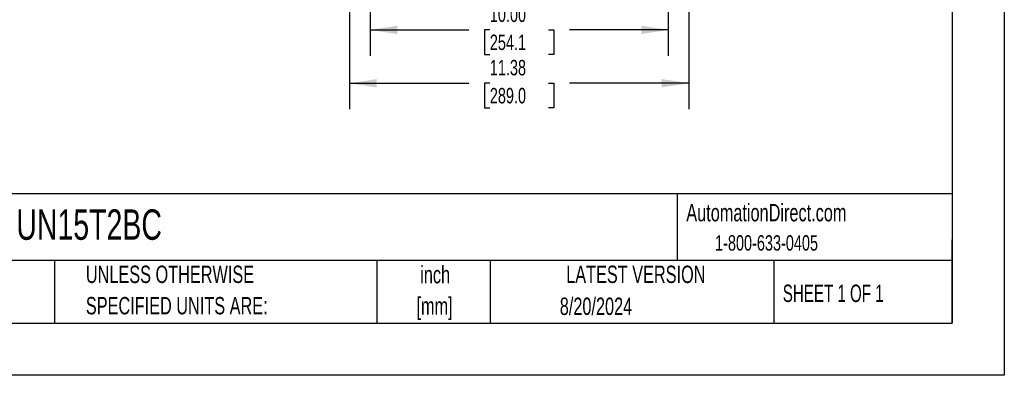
# Model space of a CAD drawing. Header units: inches. Extents: x 0 to 77, y 0 to 59.5.
# Tile 7 of 16: x 44 to 77, y 0 to 11.9. Entities that reach past the tile are written whole.
import ezdxf

# ---------------------------------------------------------------- set-up
doc = ezdxf.new("R2010")
doc.units = ezdxf.units.IN
doc.header["$LTSCALE"] = 7
doc.header["$MEASUREMENT"] = 0
doc.linetypes.add('CENTERX2', pattern=[0.8, 0.5, -0.1, 0.1, -0.1])
doc.layers.add('DIMENSIONS', color=140, linetype='Continuous', lineweight=25)
doc.layers.add('TEXT', color=140, linetype='Continuous', lineweight=25)
doc.styles.add('SLDTEXTSTYLE0', font='TXT', dxfattribs={"width": 0.7})
doc.styles.add('SLDTEXTSTYLE1', font='TXT', dxfattribs={"width": 0.65})
doc.dimstyles.new('SLDDIMSTYLE2', dxfattribs={"dimtxt": 0.518519, "dimasz": 0.91, "dimexe": 0, "dimexo": 0.0625, "dimgap": 0.12963, "dimtad": 0, "dimtih": 1, "dimtoh": 1, "dimrnd": 1e-09, "dimzin": 12, "dimdsep": 46, "dimtxsty": 'SLDTEXTSTYLE0', "dimsah": 1, "dimcen": 0.09, "dimadec": 0, "dimazin": 3, "dimtfac": 1, "dimtofl": 0, "dimtmove": 0, "dimatfit": 3, "dimfxl": 0, "dimfrac": 2, "dimtolj": 1, "dimtzin": 12, "dimarcsym": 0})
doc.dimstyles.new('SLDDIMSTYLE4', dxfattribs={"dimtxt": 0.518519, "dimasz": 0.91, "dimexe": 0, "dimexo": 0.0625, "dimgap": 0.12963, "dimtad": 0, "dimtih": 1, "dimtoh": 1, "dimrnd": 1e-09, "dimzin": 4, "dimdsep": 46, "dimtxsty": 'SLDTEXTSTYLE0', "dimsah": 1, "dimcen": 0.09, "dimadec": 0, "dimazin": 1, "dimtfac": 1, "dimtofl": 0, "dimtmove": 0, "dimatfit": 3, "dimfxl": 0, "dimfrac": 2, "dimtolj": 1, "dimtzin": 12, "dimarcsym": 0})

# ---------------------------------------------------------------- blocks, each defined once
blk = doc.blocks.new('SW_NOTE_0_1')
at = {"layer": 'TEXT', "color": 0, "linetype": 'CENTERX2', "lineweight": 18, "char_height": 0.5833, "attachment_point": 2, "style": 'SLDTEXTSTYLE0'}
for s, insert in [('inch', (0.875, 0.752)), ('[mm]', (0.855, -0.301))]:
    blk.add_mtext(s, dxfattribs=dict(at, insert=insert))
blk = doc.blocks.new('SW_NOTE_0_2')
at = {"layer": 'TEXT', "color": 0, "linetype": 'CENTERX2', "lineweight": 18, "char_height": 0.58333, "attachment_point": 1, "style": 'SLDTEXTSTYLE0'}
for s, insert in [('UNLESS OTHERWISE', (0, 0.752)), ('SPECIFIED UNITS ARE:', (0, -0.301))]:
    blk.add_mtext(s, dxfattribs=dict(at, insert=insert))
blk = doc.blocks.new('_D_5')
at = {"layer": 'DIMENSIONS'}
for p, q in [((55.727, 12.518), (55.727, 10.722)), ((65.729, 12.518), (65.729, 10.722)), ((55.727, 11.597), (59.039, 11.597)), ((59.742, 11.596), (59.568, 11.596)), ((59.568, 11.596), (59.568, 10.772)), ((61.714, 11.596), (61.889, 11.596)), ((61.889, 11.596), (61.889, 10.772)), ((65.729, 11.597), (62.417, 11.597)), ((59.568, 10.772), (59.742, 10.772)), ((61.889, 10.772), (61.714, 10.772))]:
    blk.add_line(p, q, dxfattribs=at)
for points in [[(55.727, 11.597), (56.637, 11.457), (56.637, 11.737)], [(65.729, 11.597), (64.819, 11.737), (64.819, 11.457)]]:
    blk.add_solid(points, dxfattribs=at)
at = {"layer": 'DIMENSIONS', "char_height": 0.5185, "attachment_point": 1, "style": 'SLDTEXTSTYLE0'}
for s, insert in [('10.00', (59.742, 12.381)), ('254.1', (59.742, 11.44))]:
    blk.add_mtext(s, dxfattribs=dict(at, insert=insert))
blk = doc.blocks.new('_D_9')
at = {"layer": 'DIMENSIONS'}
for p, q in [((55.039, 14.268), (55.039, 13.764)), ((66.417, 14.268), (66.417, 13.763)), ((55.039, 13.344), (55.039, 8.931)), ((66.417, 13.343), (66.417, 8.931)), ((55.039, 9.806), (59.039, 9.806)), ((59.742, 9.805), (59.568, 9.805)), ((59.568, 9.805), (59.568, 8.981)), ((61.714, 9.805), (61.889, 9.805)), ((61.889, 9.805), (61.889, 8.981)), ((66.417, 9.806), (62.417, 9.806)), ((59.568, 8.981), (59.742, 8.981)), ((61.889, 8.981), (61.714, 8.981))]:
    blk.add_line(p, q, dxfattribs=at)
for points in [[(55.039, 9.806), (55.949, 9.666), (55.949, 9.946)], [(66.417, 9.806), (65.507, 9.946), (65.507, 9.666)]]:
    blk.add_solid(points, dxfattribs=at)
at = {"layer": 'DIMENSIONS', "char_height": 0.5185, "attachment_point": 1, "style": 'SLDTEXTSTYLE0'}
for s, insert in [('11.38', (59.742, 10.59)), ('289.0', (59.742, 9.649))]:
    blk.add_mtext(s, dxfattribs=dict(at, insert=insert))

msp = doc.modelspace()

# ---------------------------------------------------------------- linework, layer by layer
at = {"color": 7, "linetype": 'Continuous'}
for p, q in [((77.000681, 59.500737), (77.000681, 0.000737)), ((77.000681, 0.000737), (0.000681, 0.000737))]:
    msp.add_line(p, q, dxfattribs=at)
at = {"layer": 'TEXT'}
for p, q in [((75.25, 57.75), (75.25, 1.75)), ((75.25, 6.097746), (1.75, 6.097746)), ((66.02471, 6.097746), (66.02471, 3.85)), ((75.25, 1.75), (75.25, 4.55)), ((75.25, 3.85), (1.75, 3.85)), ((45.136269, 3.85), (45.136269, 1.75)), ((55.95158, 3.85), (55.95158, 1.75)), ((59.751365, 3.85), (59.751365, 1.75)), ((69.26934, 3.85), (69.26934, 1.75)), ((1.75, 1.75), (75.25, 1.75))]:
    msp.add_line(p, q, dxfattribs=at)

# ---------------------------------------------------------------- block references
at = {"layer": 'TEXT', "linetype": 'CENTERX2', "lineweight": 18}
for name, p in [('SW_NOTE_0_2', (46.191157, 2.931034)), ('SW_NOTE_0_1', (57.033189, 2.920512))]:
    msp.add_blockref(name, p, dxfattribs=at)

# ---------------------------------------------------------------- texts
for s, insert, char_height, attachment_point, style in [('AutomationDirect.com', (66.333256, 5.753375), 0.58333333, 1, 'SLDTEXTSTYLE0'), ('UN15T2BC', (43.857784, 5.571742), 1.0208333, 1, 'SLDTEXTSTYLE0'), ('1-800-633-0405', (67.296892, 4.705597), 0.51851852, 1, 'SLDTEXTSTYLE0'), ('LATEST VERSION', (64.640351, 3.68299), 0.58333333, 2, 'SLDTEXTSTYLE0'), ('SHEET 1 OF 1', (69.570433, 3.045686), 0.58333333, 1, 'SLDTEXTSTYLE1'), ('8/20/2024', (63.303561, 2.610653), 0.5833333, 2, 'SLDTEXTSTYLE0')]:
    msp.add_mtext(s, dxfattribs=dict(at, insert=insert, char_height=char_height, attachment_point=attachment_point, style=style))

# ---------------------------------------------------------------- dimensions: what is measured, and where the dimension line sits
at = {"layer": 'DIMENSIONS'}
for base, p1, p2, dimstyle, picture, middle in [((66.417098, 9.80635), (55.039098, 14.617695), (66.417098, 14.617695), 'SLDDIMSTYLE2', '_D_9', (60.728098, 9.80635)), ((65.729098, 11.597217), (55.727098, 12.867695), (65.729098, 12.867695), 'SLDDIMSTYLE4', '_D_5', (60.728098, 11.597217))]:
    dim = msp.add_linear_dim(base=base, p1=p1, p2=p2, dimstyle=dimstyle, dxfattribs=at)
    dim.commit()
    dim.dimension.update_dxf_attribs({"geometry": picture, "text_midpoint": middle, "dimtype": 160})

doc.saveas('drawing.dxf')
